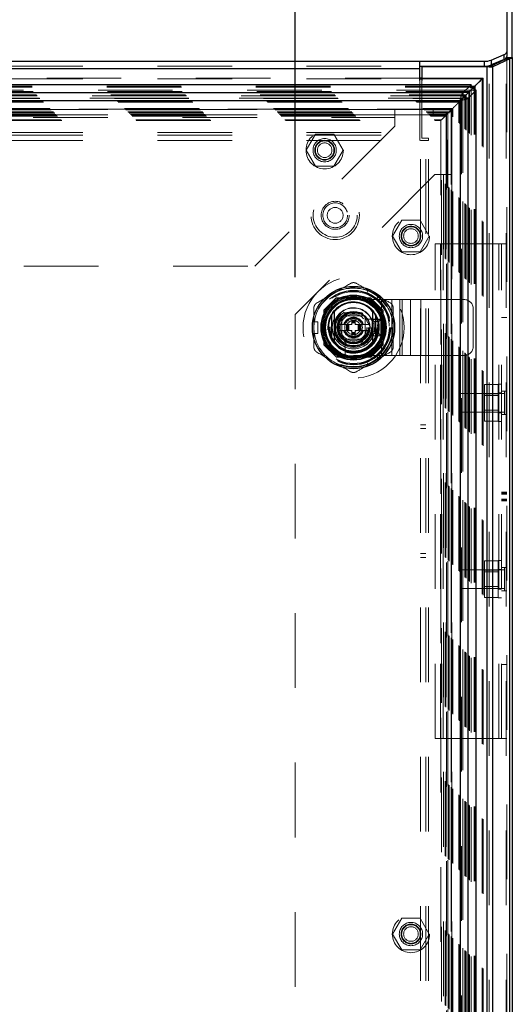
# Model space of a CAD drawing. Header units: inches. Extents: x 0.2 to 10.8, y 0.2 to 8.2.
# Tile 47 of 84: x 4.479 to 5.139, y 4.064 to 5.382. Entities that reach past the tile are written whole.
import ezdxf

# ---------------------------------------------------------------- set-up
doc = ezdxf.new("R2010")
doc.units = ezdxf.units.IN
doc.header["$MEASUREMENT"] = 0
doc.linetypes.add('HIDDEN', pattern=[0.075, 0.05, -0.025])
doc.layers.add('DIMENSIONS', color=140, linetype='Continuous')
doc.styles.add('SLDTEXTSTYLE0', font='TXT', dxfattribs={"width": 0.7})
doc.dimstyles.new('SLDDIMSTYLE0', dxfattribs={"dimtxt": 0.084961, "dimasz": 0.13, "dimexe": 0, "dimexo": 0.0625, "dimgap": 0.02124, "dimtad": 0, "dimtih": 1, "dimtoh": 1, "dimlfac": 10, "dimrnd": 1e-09, "dimzin": 12, "dimdsep": 46, "dimtxsty": 'SLDTEXTSTYLE0', "dimsah": 1, "dimcen": 0.09, "dimadec": 0, "dimazin": 3, "dimtfac": 1, "dimtofl": 0, "dimtmove": 0, "dimatfit": 3, "dimfxl": 0, "dimfrac": 2, "dimtolj": 1, "dimtzin": 12, "dimarcsym": 0})

# ---------------------------------------------------------------- blocks, each defined once
blk = doc.blocks.new('_D')
at = {"layer": 'DIMENSIONS'}
for p, q in [((3.4307, 5.0371), (3.4307, 6.0449)), ((4.8481, 5.0371), (4.8481, 6.0449)), ((3.4307, 5.9199), (3.8326, 5.9199)), ((3.9477, 5.9199), (3.9192, 5.9199)), ((3.9192, 5.9199), (3.9192, 5.7849)), ((4.2709, 5.9199), (4.2994, 5.9199)), ((4.2994, 5.9199), (4.2994, 5.7849)), ((4.8481, 5.9199), (4.386, 5.9199)), ((3.9192, 5.7849), (3.9477, 5.7849)), ((4.2994, 5.7849), (4.2709, 5.7849))]:
    blk.add_line(p, q, dxfattribs=at)
for points in [[(3.4307, 5.9199), (3.5607, 5.8999), (3.5607, 5.9399)], [(4.8481, 5.9199), (4.7181, 5.9399), (4.7181, 5.8999)]]:
    blk.add_solid(points, dxfattribs=at)
at = {"layer": 'DIMENSIONS', "char_height": 0.08333, "attachment_point": 1, "style": 'SLDTEXTSTYLE0'}
for s, insert in [('14.17', (3.9477, 6.0463)), ('360.0', (3.9477, 5.8923))]:
    blk.add_mtext(s, dxfattribs=dict(at, insert=insert))

msp = doc.modelspace()

# ---------------------------------------------------------------- linework, layer by layer
at = {"color": 7, "linetype": 'Continuous', "lineweight": 25}
for p, q in [((5.132237, 5.69167), (5.132237, 5.339061)), ((5.139437, 5.331166), (5.139437, 5.685144)), ((5.108292, 5.318981), (5.131183, 5.32975)), ((5.110898, 5.327855), (5.128576, 5.335326)), ((5.128576, 5.3288), (5.110898, 5.321329)), ((5.110898, 5.327855), (5.110898, 5.321329)), ((5.136274, 5.32975), (5.113383, 5.318981)), ((5.128576, 5.3288), (5.128576, 5.335326)), ((5.131183, 5.32975), (5.136274, 5.32975)), ((5.131963, 5.330507), (5.138615, 5.330507)), ((5.132237, 5.339061), (5.132237, 5.332536)), ((5.132237, 5.331166), (5.132237, 5.332536)), ((5.132237, 5.331166), (5.139437, 5.331166)), ((5.136274, 2.996171), (5.136274, 5.32975)), ((5.139437, 5.331166), (5.139437, 2.996171)), ((3.263637, 5.326308), (5.015237, 5.326308)), ((3.263637, 5.316519), (5.015237, 5.316519)), ((5.015237, 5.316519), (5.015237, 5.326308)), ((5.015237, 5.326308), (5.10206, 5.326308)), ((5.015237, 5.319782), (5.10206, 5.319782)), ((5.015237, 5.300749), (5.015237, 5.316519)), ((5.018137, 5.318671), (5.018137, 5.300749)), ((5.105746, 5.318671), (5.018137, 5.318671)), ((5.10206, 5.319782), (5.10206, 5.326308)), ((5.105746, 2.996171), (5.105746, 5.318671)), ((5.112059, 5.318671), (5.105746, 5.318671)), ((5.108292, 5.318981), (5.113383, 5.318981)), ((5.113383, 2.996171), (5.113383, 5.318981)), ((5.018137, 5.303909), (5.015237, 5.303909)), ((5.015237, 5.30279), (5.018137, 5.30279)), ((5.084028, 5.294927), (3.194798, 5.294927)), ((5.084028, 5.294927), (5.073126, 5.284026)), ((5.083317, 5.287126), (5.073126, 5.276935)), ((5.073137, 5.276924), (5.083329, 5.287116)), ((5.080228, 5.276924), (5.091129, 5.287826)), ((5.083067, 5.291826), (5.088079, 5.291826)), ((5.083195, 5.293186), (5.089438, 5.293186)), ((5.083369, 5.287117), (5.088079, 5.291826)), ((5.084028, 5.294927), (5.084028, 5.294429)), ((5.088079, 5.291826), (5.089438, 5.293186)), ((5.088079, 5.286867), (5.088079, 5.291826)), ((5.089438, 5.286995), (5.089438, 5.293186)), ((5.091129, 5.287826), (5.090657, 5.287826)), ((5.091129, 3.027496), (5.091129, 5.287826)), ((5.073126, 5.284026), (3.205699, 5.284026)), ((5.069781, 5.273529), (5.073157, 5.276905)), ((5.073126, 5.284026), (5.073126, 5.276935)), ((5.080228, 5.276924), (5.073137, 5.276924)), ((5.080228, 3.038397), (5.080228, 5.276924)), ((5.069592, 5.27339), (3.209234, 5.27339)), ((5.069592, 5.27339), (5.069592, 3.041932)), ((4.897032, 4.986173), (4.897032, 4.953322)), ((4.956087, 4.986173), (4.956087, 4.953322))]:
    msp.add_line(p, q, dxfattribs=at)
at = {"color": 7, "linetype": 'HIDDEN', "lineweight": 18}
for p, q in [((5.131183, 2.996171), (5.131183, 5.32975)), ((5.132237, 5.331166), (5.132237, 2.996171)), ((3.263637, 5.319782), (5.015237, 5.319782)), ((3.263637, 5.316519), (5.015237, 5.316519)), ((5.105746, 2.996171), (5.105746, 5.318671)), ((5.108292, 2.996171), (5.108292, 5.318981)), ((5.015237, 5.303909), (3.263637, 5.303909)), ((3.263637, 5.30279), (5.015237, 5.30279)), ((5.015237, 5.231013), (5.015237, 5.300749)), ((5.100156, 5.303909), (5.018137, 5.303909)), ((5.018137, 5.30279), (5.099042, 5.30279)), ((5.018137, 5.300749), (5.018137, 5.223171)), ((5.097045, 5.300794), (5.099042, 5.30279)), ((5.099042, 3.012531), (5.099042, 5.30279)), ((5.100151, 3.011436), (5.100151, 5.303886)), ((5.084028, 5.287837), (3.194798, 5.287837)), ((3.19563, 5.293186), (5.083195, 5.293186)), ((3.195759, 5.291826), (5.083067, 5.291826)), ((5.081996, 5.285744), (5.083369, 5.287117)), ((5.084028, 5.287837), (5.083317, 5.287126)), ((5.083329, 5.287116), (5.084039, 5.287826)), ((5.084028, 5.294429), (5.084028, 5.287837)), ((5.090657, 5.287826), (5.084039, 5.287826)), ((5.084039, 3.027496), (5.084039, 5.287826)), ((3.19683, 5.285744), (5.081996, 5.285744)), ((5.080816, 5.284557), (3.197992, 5.284557)), ((3.201329, 5.281244), (5.077496, 5.281244)), ((3.202306, 5.280268), (5.07652, 5.280268)), ((3.202486, 5.280088), (5.07634, 5.280088)), ((5.076062, 5.279815), (3.202778, 5.279815)), ((3.205606, 5.276964), (5.073225, 5.276964)), ((5.073126, 5.276935), (3.205699, 5.276935)), ((3.205886, 5.276688), (5.07294, 5.276688)), ((3.208669, 5.273905), (5.070157, 5.273905)), ((5.070157, 3.041417), (5.070157, 5.273905)), ((5.071506, 5.275251), (5.071506, 3.040074)), ((5.07294, 3.038634), (5.07294, 5.276688)), ((5.0731, 5.276851), (5.0731, 3.038471)), ((5.073137, 3.038397), (5.073137, 5.276924)), ((5.075851, 3.03571), (5.075851, 5.279596)), ((5.07634, 3.035234), (5.07634, 5.280088)), ((5.07652, 3.035054), (5.07652, 5.280268)), ((5.077496, 3.034077), (5.077496, 5.281244)), ((5.08091, 3.030659), (5.08091, 5.28466)), ((5.081996, 3.029577), (5.081996, 5.285744)), ((5.088079, 3.028455), (5.088079, 5.286867)), ((5.089438, 3.028327), (5.089438, 5.286995)), ((3.208901, 5.27364), (5.069923, 5.27364)), ((5.069592, 5.27339), (3.209234, 5.27339)), ((3.210232, 5.272342), (5.068594, 5.272342)), ((3.211109, 5.271465), (5.067717, 5.271465)), ((3.219369, 5.263204), (5.059456, 5.263204)), ((3.220369, 5.262204), (5.058456, 5.262204)), ((5.058439, 5.262212), (3.220394, 5.262212)), ((5.05823, 5.262014), (3.22057, 5.262014)), ((3.220869, 5.261704), (5.057956, 5.261704)), ((3.220869, 5.261704), (5.057956, 5.261704)), ((3.221369, 5.261204), (5.057456, 5.261204)), ((3.221372, 5.261189), (5.057466, 5.261189)), ((3.297196, 5.261827), (4.981696, 5.261827)), ((4.981696, 5.261827), (4.981696, 5.251027)), ((4.981696, 5.261827), (5.033496, 5.261827)), ((5.033496, 5.254627), (5.033496, 5.261827)), ((5.054417, 5.258165), (5.058456, 5.262204)), ((5.057399, 5.261159), (5.057399, 3.054127)), ((5.057456, 3.054117), (5.057456, 5.261204)), ((5.057956, 3.053617), (5.057956, 5.261704)), ((5.057956, 5.261704), (5.057956, 3.053617)), ((5.058201, 3.0534), (5.058201, 5.261913)), ((5.058456, 5.262204), (5.059456, 5.263204)), ((5.058456, 3.053117), (5.058456, 5.262204)), ((5.058474, 5.034661), (5.058479, 5.262192)), ((5.059456, 3.052117), (5.059456, 5.263204)), ((5.067717, 5.271465), (5.068594, 5.272342)), ((5.067717, 3.043857), (5.067717, 5.271465)), ((5.068594, 5.272342), (5.069781, 5.273529)), ((5.068594, 3.04298), (5.068594, 5.272342)), ((5.069592, 5.27339), (5.069592, 3.041932)), ((3.224119, 5.258454), (5.054706, 5.258454)), ((3.224119, 5.258454), (5.054706, 5.258454)), ((3.224408, 5.258165), (5.054417, 5.258165)), ((3.225523, 5.25705), (5.053302, 5.25705)), ((3.225869, 5.256704), (5.052956, 5.256704)), ((3.227489, 5.25506), (5.051362, 5.25506)), ((3.227538, 5.255008), (5.051272, 5.255008)), ((3.228665, 5.253909), (5.050161, 5.253909)), ((3.229593, 5.252981), (5.049233, 5.252981)), ((3.234501, 5.248072), (5.044324, 5.248072)), ((3.297196, 5.254627), (4.981696, 5.254627)), ((3.297196, 5.251027), (4.981696, 5.251027)), ((3.297196, 5.251027), (4.981696, 5.251027)), ((4.981696, 5.254627), (5.033496, 5.254627)), ((4.981696, 5.251027), (4.981696, 5.239327)), ((5.044324, 5.248072), (5.049233, 5.252981)), ((5.044324, 3.067249), (5.044324, 5.248072)), ((5.049233, 5.252981), (5.050161, 5.253909)), ((5.049233, 3.062341), (5.049233, 5.252981)), ((5.050161, 5.253909), (5.051069, 5.254817)), ((5.050161, 3.061413), (5.050161, 5.253909)), ((5.058129, 5.258611), (5.050929, 5.258611)), ((5.050929, 5.258611), (5.050929, 5.174611)), ((5.051009, 5.254781), (5.051009, 3.060542)), ((5.051212, 5.25496), (5.051317, 5.255065)), ((5.051822, 5.25557), (5.051975, 5.255723)), ((5.052956, 5.256704), (5.053302, 5.25705)), ((5.052956, 5.256704), (5.052956, 3.058617)), ((5.053302, 3.058271), (5.053302, 5.25705)), ((5.054417, 3.057156), (5.054417, 5.258165)), ((5.054706, 3.056867), (5.054706, 5.258454)), ((5.054706, 3.056867), (5.054706, 5.258454)), ((5.058129, 5.258611), (5.058129, 5.174611)), ((3.235343, 5.247192), (5.043462, 5.247192)), ((4.981696, 5.239327), (4.794196, 5.051827)), ((5.04345, 5.247197), (5.04345, 3.068126)), ((3.263637, 5.231013), (5.015237, 5.231013)), ((3.263637, 5.231013), (5.015237, 5.231013)), ((3.263637, 5.227413), (5.015237, 5.227413)), ((4.875532, 5.228527), (4.863234, 5.207227)), ((4.900127, 5.228527), (4.875532, 5.228527)), ((4.912425, 5.207227), (4.900127, 5.228527)), ((5.015237, 5.220213), (5.015237, 5.231013)), ((5.018137, 5.223171), (5.027137, 5.223171)), ((5.027137, 5.220171), (5.027137, 5.223171)), ((3.263637, 5.220213), (5.015237, 5.220213)), ((5.016337, 3.095071), (5.016337, 5.220171)), ((5.027137, 5.220171), (5.016337, 5.220171)), ((5.023537, 3.095071), (5.023537, 5.220171)), ((5.027137, 3.095071), (5.027137, 5.220171)), ((5.027137, 3.095071), (5.027137, 5.220171)), ((4.863234, 5.207227), (4.875532, 5.185927)), ((4.900127, 5.185927), (4.912425, 5.207227)), ((4.875532, 5.185927), (4.900127, 5.185927)), ((5.035629, 5.174611), (4.848129, 4.987111)), ((5.047329, 5.174611), (5.035629, 5.174611)), ((5.047329, 5.174611), (5.047329, 3.140711)), ((5.058129, 5.174611), (5.047329, 5.174611)), ((5.047329, 5.174611), (5.047329, 3.140711)), ((5.050929, 5.174611), (5.050929, 3.140711)), ((5.058129, 5.174611), (5.058129, 3.140711)), ((4.991232, 5.113577), (4.978934, 5.092277)), ((5.015827, 5.113577), (4.991232, 5.113577)), ((5.028125, 5.092277), (5.015827, 5.113577)), ((4.978934, 5.092277), (4.991232, 5.070977)), ((5.015827, 5.070977), (5.028125, 5.092277)), ((5.036037, 5.081871), (5.043237, 5.081871)), ((5.036037, 4.419671), (5.036037, 5.081871)), ((5.043237, 4.419671), (5.043237, 5.081871)), ((5.046837, 5.081871), (5.043237, 5.081871)), ((5.046837, 4.419671), (5.046837, 5.081871)), ((5.046837, 4.419671), (5.046837, 5.081871)), ((5.121437, 5.081871), (5.046837, 5.081871)), ((5.121437, 4.419671), (5.121437, 5.081871)), ((5.132237, 5.081871), (5.121437, 5.081871)), ((5.121437, 4.419671), (5.121437, 5.081871)), ((5.125037, 4.419671), (5.125037, 5.081871)), ((4.991232, 5.070977), (5.015827, 5.070977)), ((3.484696, 5.051827), (4.794196, 5.051827)), ((4.943757, 5.015282), (4.946315, 5.019713)), ((4.943757, 5.015282), (4.957395, 5.007408)), ((4.959953, 5.011839), (4.946315, 5.019713)), ((4.957395, 5.007408), (4.959953, 5.011839)), ((4.90328, 5.009477), (4.886829, 4.993027)), ((4.90346, 5.009297), (4.887009, 4.992847)), ((4.949479, 5.009477), (4.90328, 5.009477)), ((4.949659, 5.009297), (4.90346, 5.009297)), ((4.944601, 5.009118), (4.908518, 5.009118)), ((4.926557, 5.007249), (4.964057, 5.007249)), ((4.965929, 4.993027), (4.949479, 5.009477)), ((4.964057, 4.932249), (4.964057, 5.007249)), ((4.964057, 5.007249), (4.991869, 5.007249)), ((4.964057, 4.932249), (4.964057, 5.007249)), ((4.977963, 4.932249), (4.977963, 5.007249)), ((4.988831, 4.932249), (4.988831, 5.007249)), ((4.991869, 4.932249), (4.991869, 5.007249)), ((4.991869, 5.007249), (5.002736, 5.007249)), ((5.002736, 4.932249), (5.002736, 5.007249)), ((5.002736, 5.007249), (5.016642, 5.007249)), ((5.016642, 4.932249), (5.016642, 5.007249)), ((5.016642, 5.007249), (5.074557, 5.007249)), ((5.016642, 4.932249), (5.016642, 5.007249)), ((4.848129, 4.987111), (4.848129, 3.328211)), ((4.886829, 4.993027), (4.886829, 4.946828)), ((4.887009, 4.992847), (4.887009, 4.946648)), ((4.887189, 4.987789), (4.887189, 4.951706)), ((4.903829, 4.969747), (4.915194, 4.989433)), ((4.910807, 4.985499), (4.910807, 4.953999)), ((4.942307, 4.985499), (4.910807, 4.985499)), ((4.938039, 4.985496), (4.915079, 4.985496)), ((4.915194, 4.989433), (4.937925, 4.989433)), ((4.937925, 4.989433), (4.94929, 4.969747)), ((4.942307, 4.953999), (4.942307, 4.985499)), ((4.966109, 4.992847), (4.965929, 4.993027)), ((4.965929, 4.946828), (4.965929, 4.993027)), ((4.965929, 4.951706), (4.965929, 4.987789)), ((4.966109, 4.946648), (4.966109, 4.992847)), ((5.087057, 4.944749), (5.087057, 4.994749)), ((4.87341, 4.977621), (4.878527, 4.977621)), ((4.87341, 4.961873), (4.87341, 4.977621)), ((4.878527, 4.961873), (4.878527, 4.977621)), ((4.916914, 4.973684), (4.906102, 4.973684)), ((4.910811, 4.981227), (4.910811, 4.958268)), ((4.916914, 4.973684), (4.916914, 4.96581)), ((4.917701, 4.973684), (4.916914, 4.973684)), ((4.917701, 4.973684), (4.917701, 4.96581)), ((4.918047, 4.973684), (4.917701, 4.973684)), ((4.919324, 4.973684), (4.918047, 4.973684)), ((4.918047, 4.973684), (4.918047, 4.96581)), ((4.920159, 4.973684), (4.919324, 4.973684)), ((4.919324, 4.973684), (4.919324, 4.96581)), ((4.920159, 4.973684), (4.920159, 4.96581)), ((4.924197, 4.973684), (4.920159, 4.973684)), ((4.924197, 4.981558), (4.924197, 4.979393)), ((4.924197, 4.981558), (4.928922, 4.981558)), ((4.924197, 4.979393), (4.928922, 4.979393)), ((4.924197, 4.979393), (4.924197, 4.978606)), ((4.924197, 4.978606), (4.928922, 4.978606)), ((4.924197, 4.978606), (4.924197, 4.97826)), ((4.924197, 4.97826), (4.924197, 4.976983)), ((4.924197, 4.97826), (4.928922, 4.97826)), ((4.924197, 4.976983), (4.924197, 4.976148)), ((4.924197, 4.976983), (4.928922, 4.976983)), ((4.924197, 4.976148), (4.928922, 4.976148)), ((4.924197, 4.976148), (4.924197, 4.973684)), ((4.928922, 4.981558), (4.928922, 4.979393)), ((4.928922, 4.979393), (4.928922, 4.978606)), ((4.928922, 4.978606), (4.928922, 4.97826)), ((4.928922, 4.97826), (4.928922, 4.976983)), ((4.928922, 4.976983), (4.928922, 4.976148)), ((4.928922, 4.976148), (4.928922, 4.973684)), ((4.93296, 4.973684), (4.928922, 4.973684)), ((4.93296, 4.973684), (4.93296, 4.96581)), ((4.933795, 4.973684), (4.93296, 4.973684)), ((4.935072, 4.973684), (4.933795, 4.973684)), ((4.933795, 4.973684), (4.933795, 4.96581)), ((4.935072, 4.973684), (4.935072, 4.96581)), ((4.935418, 4.973684), (4.935072, 4.973684)), ((4.935418, 4.973684), (4.935418, 4.96581)), ((4.936205, 4.973684), (4.935418, 4.973684)), ((4.936205, 4.973684), (4.936205, 4.96581)), ((4.947017, 4.973684), (4.936205, 4.973684)), ((4.942307, 4.958268), (4.942307, 4.981227)), ((4.959197, 4.980771), (4.942868, 4.980771)), ((4.947017, 4.973684), (4.946909, 4.973871)), ((4.951307, 4.958749), (4.951307, 4.980749)), ((4.954307, 4.977749), (4.951307, 4.980749)), ((4.951307, 4.980749), (4.963307, 4.980749)), ((4.954307, 4.961749), (4.954307, 4.977749)), ((4.954307, 4.977749), (4.960307, 4.977749)), ((4.960307, 4.977749), (4.963307, 4.980749)), ((4.960307, 4.977749), (4.960307, 4.961749)), ((4.963307, 4.980749), (4.963307, 4.958749)), ((5.132237, 4.983183), (5.125037, 4.983183)), ((4.87341, 4.961873), (4.878527, 4.961873)), ((4.915194, 4.950062), (4.903829, 4.969747)), ((4.916914, 4.96581), (4.906102, 4.96581)), ((4.917701, 4.96581), (4.916914, 4.96581)), ((4.918047, 4.96581), (4.917701, 4.96581)), ((4.919324, 4.96581), (4.918047, 4.96581)), ((4.920159, 4.96581), (4.919324, 4.96581)), ((4.924197, 4.96581), (4.920159, 4.96581)), ((4.924197, 4.96581), (4.924197, 4.963347)), ((4.924197, 4.963347), (4.928922, 4.963347)), ((4.924197, 4.963347), (4.924197, 4.962512)), ((4.924197, 4.962512), (4.928922, 4.962512)), ((4.924197, 4.962512), (4.924197, 4.961235)), ((4.924197, 4.961235), (4.928922, 4.961235)), ((4.924197, 4.961235), (4.924197, 4.960889)), ((4.924197, 4.960889), (4.928922, 4.960889)), ((4.924197, 4.960889), (4.924197, 4.960102)), ((4.924197, 4.960102), (4.928922, 4.960102)), ((4.924197, 4.960102), (4.924197, 4.957936)), ((4.924197, 4.957936), (4.928922, 4.957936)), ((4.93296, 4.96581), (4.928922, 4.96581)), ((4.928922, 4.96581), (4.928922, 4.963347)), ((4.928922, 4.963347), (4.928922, 4.962512)), ((4.928922, 4.962512), (4.928922, 4.961235)), ((4.928922, 4.961235), (4.928922, 4.960889)), ((4.928922, 4.960889), (4.928922, 4.960102)), ((4.928922, 4.960102), (4.928922, 4.957936)), ((4.933795, 4.96581), (4.93296, 4.96581)), ((4.935072, 4.96581), (4.933795, 4.96581)), ((4.935418, 4.96581), (4.935072, 4.96581)), ((4.936205, 4.96581), (4.935418, 4.96581)), ((4.947017, 4.96581), (4.936205, 4.96581)), ((4.94929, 4.969747), (4.937925, 4.950062)), ((4.946909, 4.965624), (4.947017, 4.96581)), ((4.954307, 4.961749), (4.951307, 4.958749)), ((4.963307, 4.958749), (4.951307, 4.958749)), ((4.960307, 4.961749), (4.954307, 4.961749)), ((4.960307, 4.961749), (4.963307, 4.958749)), ((4.886829, 4.946828), (4.90328, 4.930377)), ((4.910807, 4.953999), (4.942307, 4.953999)), ((4.915079, 4.953999), (4.938039, 4.953999)), ((4.937925, 4.950062), (4.915194, 4.950062)), ((4.915536, 4.953439), (4.915536, 4.93711)), ((4.949479, 4.930377), (4.965929, 4.946828)), ((4.949659, 4.930197), (4.966109, 4.946648)), ((4.926557, 4.932249), (4.964057, 4.932249)), ((4.957395, 4.932087), (4.943757, 4.924213)), ((4.959953, 4.927656), (4.957395, 4.932087)), ((4.964057, 4.932249), (4.991869, 4.932249)), ((4.991869, 4.932249), (5.002736, 4.932249)), ((5.002736, 4.932249), (5.016642, 4.932249)), ((5.016642, 4.932249), (5.074557, 4.932249)), ((4.90328, 4.930377), (4.90346, 4.930197)), ((4.90328, 4.930377), (4.949479, 4.930377)), ((4.90346, 4.930197), (4.949659, 4.930197)), ((4.908518, 4.930377), (4.944601, 4.930377)), ((4.946315, 4.919782), (4.943757, 4.924213)), ((4.959953, 4.927656), (4.946315, 4.919782)), ((5.120537, 4.893466), (5.102037, 4.893466)), ((5.102037, 4.893466), (5.102037, 4.881168)), ((5.120537, 4.843871), (5.120537, 4.893871)), ((5.125037, 4.893871), (5.120537, 4.893871)), ((5.069737, 4.881371), (5.069737, 4.856371)), ((5.129112, 4.881371), (5.069737, 4.881371)), ((5.120537, 4.881168), (5.102037, 4.881168)), ((5.102037, 4.881168), (5.102037, 4.856573)), ((5.120537, 4.878666), (5.102037, 4.878666)), ((5.125037, 4.882121), (5.120537, 4.882121)), ((5.132237, 4.884496), (5.125037, 4.884496)), ((5.129112, 4.884496), (5.129112, 4.853246)), ((5.069737, 4.856371), (5.129112, 4.856371)), ((5.102037, 4.859076), (5.120537, 4.859076)), ((5.120537, 4.856573), (5.102037, 4.856573)), ((5.102037, 4.856573), (5.102037, 4.844276)), ((5.120537, 4.855621), (5.125037, 4.855621)), ((5.132237, 4.853246), (5.125037, 4.853246)), ((5.023537, 4.839521), (5.016337, 4.839521)), ((5.120537, 4.844276), (5.102037, 4.844276)), ((5.120537, 4.843871), (5.125037, 4.843871)), ((5.016337, 4.834521), (5.023537, 4.834521)), ((5.132237, 4.749111), (5.125037, 4.749111)), ((5.132237, 4.748631), (5.125037, 4.748631)), ((5.132237, 4.748343), (5.125037, 4.748343)), ((5.132237, 4.747358), (5.125037, 4.747358)), ((5.132237, 4.746844), (5.125037, 4.746844)), ((5.132237, 4.739542), (5.125037, 4.739542)), ((5.132237, 4.738312), (5.125037, 4.738312)), ((5.125037, 4.738051), (5.132237, 4.738051)), ((5.132237, 4.737851), (5.125037, 4.737851)), ((5.016337, 4.667021), (5.023537, 4.667021)), ((5.016337, 4.662021), (5.023537, 4.662021)), ((5.120537, 4.657266), (5.102037, 4.657266)), ((5.102037, 4.657266), (5.102037, 4.644968)), ((5.120537, 4.607671), (5.120537, 4.657671)), ((5.125037, 4.657671), (5.120537, 4.657671)), ((5.069737, 4.645171), (5.069737, 4.620171)), ((5.129112, 4.645171), (5.069737, 4.645171)), ((5.120537, 4.644968), (5.102037, 4.644968)), ((5.102037, 4.644968), (5.102037, 4.620373)), ((5.120537, 4.642466), (5.102037, 4.642466)), ((5.125037, 4.645921), (5.120537, 4.645921)), ((5.132237, 4.648296), (5.125037, 4.648296)), ((5.129112, 4.648296), (5.129112, 4.617046)), ((5.069737, 4.620171), (5.129112, 4.620171)), ((5.102037, 4.622876), (5.120537, 4.622876)), ((5.120537, 4.620373), (5.102037, 4.620373)), ((5.102037, 4.620373), (5.102037, 4.608076)), ((5.120537, 4.619421), (5.125037, 4.619421)), ((5.132237, 4.617046), (5.125037, 4.617046)), ((5.120537, 4.608076), (5.102037, 4.608076)), ((5.120537, 4.607671), (5.125037, 4.607671)), ((5.132237, 4.518358), (5.125037, 4.518358)), ((5.036037, 4.419671), (5.043237, 4.419671)), ((5.046837, 4.419671), (5.043237, 4.419671)), ((5.121437, 4.419671), (5.046837, 4.419671)), ((5.132237, 4.419671), (5.121437, 4.419671)), ((4.991232, 4.178961), (4.978934, 4.157661)), ((5.015827, 4.178961), (4.991232, 4.178961)), ((5.028125, 4.157661), (5.015827, 4.178961)), ((4.978934, 4.157661), (4.991232, 4.136361)), ((5.015827, 4.136361), (5.028125, 4.157661)), ((4.991232, 4.136361), (5.015827, 4.136361))]:
    msp.add_line(p, q, dxfattribs=at)
at = {"color": 7, "linetype": 'HIDDEN', "lineweight": 18, "flags": 128}
for points in [[(5.078614, 5.282362), (5.078616, 5.282365), (5.078713, 5.282479), (5.078737, 5.282496), (5.078743, 5.282498), (5.078745, 5.282498), (5.078745, 5.282498), (5.078745, 5.282498), (5.078745, 5.282498), (5.078745, 5.282498), (5.078745, 5.282498), (5.078745, 5.282498), (5.078745, 5.282498), (5.078745, 5.282498), (5.078724, 5.282471)], [(4.953134, 5.015776), (4.946899, 5.018851), (4.946022, 5.019205)], [(4.95966, 5.011331), (4.958915, 5.011914), (4.953134, 5.015776)], [(4.873996, 4.977621), (4.873864, 4.976685), (4.87341, 4.969747)], [(4.87341, 4.969747), (4.873864, 4.96281), (4.873996, 4.961873)], [(4.946022, 4.920289), (4.946899, 4.920644), (4.953134, 4.923719)], [(4.953134, 4.923719), (4.958915, 4.927581), (4.95966, 4.928163)]]:
    msp.add_lwpolyline(points, dxfattribs=at)
at = {"color": 7, "linetype": 'HIDDEN', "lineweight": 18}
for centre, radius in [((4.887829, 5.207227), 0.025), ((4.887896, 5.207227), 0.025), ((4.887829, 5.207227), 0.015625), ((4.887829, 5.207227), 0.01325), ((4.887829, 5.207227), 0.0125), ((4.887829, 5.207227), 0.009795), ((4.901937, 5.120071), 0.0325), ((4.901937, 5.120071), 0.0295), ((4.901937, 5.120071), 0.0295), ((4.901937, 5.120071), 0.01875), ((4.901937, 5.120071), 0.0166), ((4.901937, 5.120071), 0.0106), ((5.003529, 5.092277), 0.025), ((5.003529, 5.092277), 0.015625), ((5.003529, 5.092277), 0.01325), ((5.003529, 5.092277), 0.0125), ((5.003529, 5.092277), 0.009795), ((4.926559, 4.969747), 0.0677), ((4.926429, 4.969961), 0.0525), ((4.926559, 4.969747), 0.049839), ((4.926559, 4.969747), 0.049803), ((4.926559, 4.969747), 0.049072), ((4.926559, 4.969747), 0.048031), ((4.926559, 4.969747), 0.043504), ((4.926559, 4.969747), 0.043307), ((4.926559, 4.969747), 0.040551), ((4.926559, 4.969747), 0.04011), ((4.926559, 4.969747), 0.038386), ((4.926559, 4.969747), 0.03248), ((4.926559, 4.969747), 0.031693), ((4.926559, 4.969747), 0.031693), ((4.926559, 4.969747), 0.031496), ((4.926559, 4.969747), 0.028543), ((4.926559, 4.969747), 0.025197), ((4.926559, 4.969747), 0.024016), ((4.926559, 4.969747), 0.020669), ((4.926559, 4.969747), 0.019685), ((4.926559, 4.969747), 0.019488), ((4.926559, 4.969747), 0.017913), ((4.926559, 4.969747), 0.011811), ((4.926559, 4.969747), 0.009679), ((4.926559, 4.969747), 0.009396), ((5.003529, 4.157661), 0.025), ((5.003529, 4.157661), 0.015625), ((5.003529, 4.157661), 0.01325), ((5.003529, 4.157661), 0.0125), ((5.003529, 4.157661), 0.009795)]:
    msp.add_circle(centre, radius, dxfattribs=at)
at = {"color": 7, "linetype": 'Continuous', "lineweight": 25}
for radius in [0.055118, 0.043538, 0.042981, 0.041339, 0.03937, 0.038526, 0.021654]:
    msp.add_circle((4.926559, 4.969747), radius, dxfattribs=at)
for centre, radius, start, end in [((5.102503, 5.349793), 0.023489, 268.917742, 290.940777), ((5.12743, 5.340111), 0.004921, 283.469469, 347.68139), ((5.12743, 5.333586), 0.004921, 283.469469, 347.68139), ((5.102503, 5.343267), 0.023489, 268.917742, 290.940777), ((4.926559, 4.969747), 0.033465, 40.119167, 139.880833), ((4.926559, 4.969747), 0.033789, 150.913704, 209.086296), ((4.926559, 4.969747), 0.033789, 330.913704, 29.086296), ((4.926559, 4.969747), 0.033465, 220.119167, 319.880833)]:
    msp.add_arc(centre, radius, start, end, dxfattribs=at)
at = {"color": 7, "linetype": 'HIDDEN', "lineweight": 18}
for centre, radius, start, end in [((4.926559, 4.969747), 0.05315, 120, 171.480376), ((4.926559, 4.969747), 0.05315, 68.519624, 120), ((4.926559, 4.969747), 0.05315, 0, 51.480376), ((4.926557, 4.969749), 0.0375, 90, 270), ((4.926559, 4.969747), 0.034449, 18.662925, 251.337075), ((5.074557, 4.994749), 0.0125, 0, 90), ((4.926559, 4.969747), 0.026181, 7.352847, 175.552299), ((4.926559, 4.969747), 0.026575, 10.98225, 167.559153), ((4.926559, 4.969747), 0.020763, 108.545907, 131.454093), ((4.926559, 4.969747), 0.020763, 48.545907, 71.454093), ((4.926559, 4.969747), 0.020763, 168.545907, 169.069752), ((4.926559, 4.969747), 0.01378, 16.60155, 163.39845), ((4.926559, 4.969747), 0.012992, 17.639701, 162.360299), ((4.926559, 4.969747), 0.034449, 251.337075, 18.662925), ((4.926559, 4.969747), 0.005496, 115.454832, 134.247501), ((4.926559, 4.969747), 0.005496, 45.752499, 64.545168), ((4.926559, 4.969747), 0.020763, 10.930248, 11.454093), ((4.926559, 4.969747), 0.05315, 188.519624, 240), ((4.926559, 4.969747), 0.026575, 191.900537, 270), ((4.926559, 4.969747), 0.026181, 189.036928, 270), ((4.926559, 4.969747), 0.020763, 190.930248, 191.454093), ((4.926559, 4.969747), 0.01378, 196.60155, 343.39845), ((4.926559, 4.969747), 0.012992, 197.639701, 342.360299), ((4.926559, 4.969747), 0.005496, 225.752499, 244.545168), ((4.926559, 4.969747), 0.026181, 270, 354.241248), ((4.926559, 4.969747), 0.026575, 270, 349.259312), ((4.926559, 4.969747), 0.005496, 295.454832, 314.247501), ((4.926559, 4.969747), 0.020763, 348.545907, 349.069752), ((4.926559, 4.969747), 0.05315, 308.519624, 0), ((4.926559, 4.969747), 0.020763, 228.545907, 251.454093), ((4.926559, 4.969747), 0.020763, 288.545907, 311.454093), ((5.074557, 4.944749), 0.0125, 270, 0), ((4.926559, 4.969747), 0.05315, 240, 291.480376)]:
    msp.add_arc(centre, radius, start, end, dxfattribs=at)
at = {"color": 7, "linetype": 'Continuous', "lineweight": 25}
for points in [[(5.131963, 5.330507), (5.131783, 5.330254), (5.131517, 5.330002), (5.131183, 5.32975)], [(5.131963, 5.330507), (5.132144, 5.330726), (5.132237, 5.330946), (5.132237, 5.331166)], [(5.138615, 5.330507), (5.138073, 5.330254), (5.137275, 5.330002), (5.136274, 5.32975)], [(5.138615, 5.330507), (5.139157, 5.330727), (5.139437, 5.330946), (5.139437, 5.331166)], [(5.108292, 5.318981), (5.108155, 5.318878), (5.108007, 5.318774), (5.10785, 5.318671)], [(5.113383, 5.318981), (5.112973, 5.318878), (5.112529, 5.318774), (5.112059, 5.318671)]]:
    msp.add_open_spline(points, degree=3, dxfattribs=at)
for points, knots in [([(5.089438, 5.293186), (5.090048, 5.293791), (5.091275, 5.295009), (5.094156, 5.297909), (5.096409, 5.300159), (5.097045, 5.300794)], [0, 0, 0, 0, 0.41464363, 0.83494834, 1, 1, 1, 1]), ([(5.069592, 5.27339), (5.069887, 5.274647), (5.070181, 5.275903), (5.07077, 5.278265), (5.071065, 5.27937), (5.071654, 5.281295), (5.071948, 5.282115), (5.072537, 5.283371), (5.072832, 5.283808), (5.073126, 5.284026)], [0, 0, 0, 0, 0.25, 0.25, 0.5, 0.5, 0.75, 0.75, 1, 1, 1, 1]), ([(5.073126, 5.276935), (5.073042, 5.276911), (5.072874, 5.276863), (5.072621, 5.276746), (5.072369, 5.276599), (5.072116, 5.276419), (5.071864, 5.276209), (5.071612, 5.275971), (5.071296, 5.275642), (5.070917, 5.275199), (5.070476, 5.274628), (5.070034, 5.274018), (5.069739, 5.273599), (5.069592, 5.27339)], [0, 0, 0, 0, 0.071449, 0.14289799, 0.21434699, 0.28579598, 0.35724498, 0.42869398, 0.50014297, 0.62510723, 0.75007149, 0.87503574, 1, 1, 1, 1]), ([(5.080228, 5.276924), (5.08001, 5.27663), (5.079573, 5.276335), (5.078317, 5.275746), (5.077497, 5.275452), (5.075572, 5.274863), (5.074467, 5.274568), (5.072105, 5.273979), (5.070849, 5.273685), (5.069592, 5.27339)], [0, 0, 0, 0, 0.25, 0.25, 0.5, 0.5, 0.75, 0.75, 1, 1, 1, 1]), ([(5.069592, 5.27339), (5.069712, 5.273474), (5.069951, 5.273642), (5.070307, 5.273895), (5.070655, 5.274147), (5.070993, 5.2744), (5.071317, 5.274652), (5.071623, 5.274905), (5.071981, 5.27522), (5.072364, 5.275599), (5.072724, 5.276041), (5.072997, 5.276482), (5.073091, 5.276777), (5.073137, 5.276924)], [0, 0, 0, 0, 0.071449, 0.14289799, 0.21434699, 0.28579598, 0.35724498, 0.42869398, 0.50014297, 0.62510723, 0.75007149, 0.87503574, 1, 1, 1, 1]), ([(4.900785, 4.991091), (4.900614, 4.990885), (4.900339, 4.990605), (4.899702, 4.989923), (4.899342, 4.989521), (4.89864, 4.988655), (4.898291, 4.988185), (4.897632, 4.987203), (4.897322, 4.986695), (4.897032, 4.986173)], [0, 0, 0, 0, 0.25, 0.25, 0.5, 0.5, 0.75, 0.75, 1, 1, 1, 1]), ([(4.900969, 4.948184), (4.900969, 4.948184), (4.900969, 4.948247), (4.900969, 4.948491), (4.900969, 4.948676), (4.900969, 4.949145), (4.900969, 4.949429), (4.900969, 4.950082), (4.900969, 4.950454), (4.900969, 4.951645), (4.900969, 4.952559), (4.900969, 4.954513), (4.900969, 4.955538), (4.900969, 4.957654), (4.900969, 4.958751), (4.900969, 4.960944), (4.900969, 4.962044), (4.900969, 4.965353), (4.900969, 4.967569), (4.900969, 4.972014), (4.900969, 4.974252), (4.900969, 4.978687), (4.900969, 4.980903), (4.900969, 4.984046), (4.900969, 4.985073), (4.900969, 4.987009), (4.900969, 4.987907), (4.900969, 4.989485), (4.900969, 4.990132), (4.900969, 4.990828), (4.900969, 4.991008), (4.900969, 4.991249), (4.900969, 4.991311), (4.900969, 4.991311)], [0, 0, 0, 0, 0.03125, 0.03125, 0.0625, 0.0625, 0.09375, 0.09375, 0.125, 0.125, 0.1875, 0.1875, 0.25, 0.25, 0.3125, 0.3125, 0.375, 0.375, 0.5, 0.5, 0.625, 0.625, 0.75, 0.75, 0.8125, 0.8125, 0.875, 0.875, 0.9375, 0.9375, 0.96875, 0.96875, 1, 1, 1, 1]), ([(4.95215, 4.991311), (4.95215, 4.991311), (4.95215, 4.991248), (4.95215, 4.991003), (4.95215, 4.990819), (4.95215, 4.99035), (4.95215, 4.990066), (4.95215, 4.989413), (4.95215, 4.989041), (4.95215, 4.98785), (4.95215, 4.986936), (4.95215, 4.984981), (4.95215, 4.983957), (4.95215, 4.981841), (4.95215, 4.980744), (4.95215, 4.978551), (4.95215, 4.977451), (4.95215, 4.974142), (4.95215, 4.971926), (4.95215, 4.967481), (4.95215, 4.965243), (4.95215, 4.960808), (4.95215, 4.958592), (4.95215, 4.955449), (4.95215, 4.954422), (4.95215, 4.952486), (4.95215, 4.951588), (4.95215, 4.95001), (4.95215, 4.949363), (4.95215, 4.948666), (4.95215, 4.948486), (4.95215, 4.948246), (4.95215, 4.948184), (4.95215, 4.948184)], [0, 0, 0, 0, 0.03125, 0.03125, 0.0625, 0.0625, 0.09375, 0.09375, 0.125, 0.125, 0.1875, 0.1875, 0.25, 0.25, 0.3125, 0.3125, 0.375, 0.375, 0.5, 0.5, 0.625, 0.625, 0.75, 0.75, 0.8125, 0.8125, 0.875, 0.875, 0.9375, 0.9375, 0.96875, 0.96875, 1, 1, 1, 1]), ([(4.956087, 4.986173), (4.955797, 4.986695), (4.955488, 4.987201), (4.954835, 4.988174), (4.954484, 4.988648), (4.953779, 4.989519), (4.953419, 4.989921), (4.952783, 4.990602), (4.952505, 4.990885), (4.952334, 4.991091)], [0, 0, 0, 0, 0.25, 0.25, 0.5, 0.5, 0.75, 0.75, 1, 1, 1, 1]), ([(4.900785, 4.948404), (4.900614, 4.94861), (4.900339, 4.94889), (4.899702, 4.949572), (4.899342, 4.949974), (4.89864, 4.95084), (4.898291, 4.95131), (4.897632, 4.952292), (4.897322, 4.952799), (4.897032, 4.953322)], [0, 0, 0, 0, 0.25, 0.25, 0.5, 0.5, 0.75, 0.75, 1, 1, 1, 1]), ([(4.956087, 4.953322), (4.955797, 4.9528), (4.955488, 4.952294), (4.954835, 4.951321), (4.954484, 4.950847), (4.953779, 4.949976), (4.953419, 4.949574), (4.952783, 4.948893), (4.952505, 4.94861), (4.952334, 4.948404)], [0, 0, 0, 0, 0.25, 0.25, 0.5, 0.5, 0.75, 0.75, 1, 1, 1, 1])]:
    msp.add_open_spline(points, degree=3, knots=knots, dxfattribs=at)
at = {"color": 7, "linetype": 'HIDDEN', "lineweight": 18}
for points, knots in [([(5.099042, 5.30279), (5.09931, 5.303062), (5.099747, 5.303507), (5.100152, 5.303899), (5.100167, 5.303913), (5.100132, 5.303887), (5.10009, 5.303849), (5.100029, 5.303787), (5.099923, 5.303671), (5.099622, 5.303361), (5.098309, 5.302056), (5.096453, 5.300196), (5.094889, 5.298636), (5.094233, 5.297981)], [0, 0, 0, 0, 0.17608256, 0.28754318, 0.30909186, 0.31932475, 0.32913723, 0.33878092, 0.34881812, 0.37154605, 0.43841184, 0.76447843, 1, 1, 1, 1]), ([(5.089928, 5.293674), (5.089821, 5.293568), (5.089215, 5.292965), (5.088076, 5.291841), (5.086578, 5.29033), (5.08561, 5.289359), (5.085108, 5.288856)], [0, 0, 0, 0, 0.07227954, 0.40907224, 0.69392849, 1, 1, 1, 1]), ([(5.070095, 5.273843), (5.069949, 5.273697), (5.069475, 5.273223), (5.068528, 5.272283), (5.067499, 5.271226), (5.066833, 5.270543), (5.066483, 5.270245), (5.065948, 5.269647), (5.065392, 5.269164), (5.064228, 5.267964), (5.062778, 5.266534), (5.061124, 5.264865), (5.059722, 5.263478), (5.058955, 5.262703), (5.058501, 5.262248), (5.058164, 5.261916), (5.057834, 5.261568), (5.05759, 5.261322), (5.057455, 5.261208), (5.057385, 5.26113), (5.057387, 5.261115), (5.057421, 5.26115), (5.057429, 5.261159)], [0, 0, 0, 0, 0.03496208, 0.11352394, 0.18741833, 0.22554589, 0.24089241, 0.25253977, 0.34982686, 0.43457074, 0.57710629, 0.7238407, 0.80699269, 0.85107658, 0.86719259, 0.89130237, 0.91348526, 0.93287411, 0.95048216, 0.96224319, 0.99056716, 1, 1, 1, 1]), ([(5.07652, 5.280268), (5.076548, 5.280296), (5.076604, 5.280352), (5.076669, 5.280418), (5.07668, 5.280429), (5.076597, 5.280345), (5.076474, 5.280222), (5.076333, 5.28008), (5.076115, 5.279869), (5.075942, 5.279692), (5.075848, 5.279596)], [0, 0, 0, 0, 0.08209211, 0.1652609, 0.33805336, 0.51845862, 0.6098696, 0.70165625, 0.83956933, 1, 1, 1, 1]), ([(5.081996, 5.285744), (5.08201, 5.285759), (5.08204, 5.28579), (5.082017, 5.28577), (5.081952, 5.285701), (5.081841, 5.285581), (5.081715, 5.285452), (5.081611, 5.28535), (5.081509, 5.285254), (5.081344, 5.285094), (5.081128, 5.284876), (5.080976, 5.284723), (5.080915, 5.28466)], [0, 0, 0, 0, 0.08543156, 0.17917091, 0.28521458, 0.40326893, 0.52981313, 0.58223157, 0.61667063, 0.72663746, 0.88910387, 1, 1, 1, 1]), ([(5.058456, 5.262204), (5.058443, 5.262194), (5.058409, 5.262165), (5.058328, 5.2621), (5.058214, 5.261993), (5.058052, 5.261827), (5.057848, 5.261604), (5.057632, 5.261383), (5.057298, 5.261023), (5.056837, 5.260601), (5.056249, 5.26002), (5.055657, 5.259434), (5.05507, 5.258842), (5.054474, 5.25822), (5.05384, 5.257564), (5.053139, 5.256872), (5.052517, 5.256265), (5.052005, 5.255756), (5.051621, 5.255357), (5.051305, 5.255044), (5.051117, 5.254874), (5.051052, 5.254798), (5.051027, 5.254768), (5.051038, 5.254776), (5.051088, 5.254824), (5.051196, 5.254934), (5.051394, 5.25514), (5.051703, 5.255448), (5.052109, 5.255855), (5.052554, 5.256301), (5.052992, 5.256743), (5.053379, 5.25713), (5.053743, 5.257492), (5.054084, 5.257832), (5.05431, 5.258058), (5.054417, 5.258165)], [0, 0, 0, 0, 0.00439356, 0.01173838, 0.02163482, 0.03350567, 0.04779307, 0.06568678, 0.08271741, 0.13093937, 0.18168736, 0.23216767, 0.28228216, 0.33196403, 0.38592837, 0.4419291, 0.49946573, 0.52708501, 0.55441872, 0.582539, 0.59216523, 0.60287403, 0.6156206, 0.63018155, 0.64591919, 0.66303072, 0.69332902, 0.73059674, 0.77495178, 0.82660597, 0.86749821, 0.90533369, 0.94005342, 0.9715974, 1, 1, 1, 1]), ([(5.058144, 5.261913), (5.058183, 5.261958), (5.058257, 5.262044), (5.058267, 5.262017), (5.058189, 5.261933), (5.058067, 5.261841), (5.057924, 5.261707), (5.057728, 5.261504), (5.057337, 5.261073), (5.056117, 5.259886), (5.054505, 5.258248), (5.053164, 5.256911), (5.052605, 5.256353)], [0, 0, 0, 0, 0.06943344, 0.13128356, 0.15648543, 0.1917523, 0.21239488, 0.23519762, 0.28850072, 0.38797082, 0.74472921, 1, 1, 1, 1]), ([(5.046411, 5.250159), (5.046304, 5.250049), (5.046019, 5.249758), (5.045507, 5.24922), (5.044886, 5.248574), (5.044286, 5.248), (5.043801, 5.247577), (5.043582, 5.24734), (5.043483, 5.247228), (5.043442, 5.247181), (5.043474, 5.247207), (5.043728, 5.247461), (5.044073, 5.247815), (5.044324, 5.248072)], [0, 0, 0, 0, 0.06096228, 0.16210008, 0.26383644, 0.37102855, 0.46819051, 0.51387637, 0.5600046, 0.60587253, 0.65212378, 0.74627992, 1, 1, 1, 1]), ([(5.051974, 5.255722), (5.051961, 5.255709), (5.05125, 5.254998), (5.04981, 5.253557), (5.048451, 5.252193), (5.047649, 5.251396), (5.047586, 5.251334)], [0, 0, 0, 0, 0.00834342, 0.43643239, 0.95610446, 1, 1, 1, 1]), ([(5.05134, 5.25509), (5.051349, 5.252518), (5.051374, 5.245221), (5.051395, 5.231977), (5.051409, 5.214282), (5.05141, 5.193712), (5.051404, 5.164293), (5.051398, 5.127771), (5.051403, 5.07332), (5.051401, 5.008143), (5.051402, 4.865914), (5.051401, 4.586399), (5.051402, 4.120959), (5.051402, 3.711453), (5.051401, 3.42951), (5.051404, 3.323918), (5.051398, 3.244559), (5.051402, 3.19126), (5.051408, 3.164329), (5.051409, 3.138836), (5.051396, 3.116345), (5.051365, 3.097617), (5.051323, 3.082545), (5.051277, 3.07062), (5.051241, 3.063569), (5.051227, 3.060437), (5.051227, 3.060347)], [0, 0, 0, 0, 0.0035152, 0.00997434, 0.01810406, 0.02770235, 0.03809147, 0.0583161, 0.0776251, 0.11252018, 0.14740608, 0.27203831, 0.49458982, 0.78361745, 0.83179262, 0.87997843, 0.92795037, 0.94026947, 0.95283224, 0.96476267, 0.97511566, 0.98357508, 0.99036251, 0.99571691, 0.99987727, 1, 1, 1, 1]), ([(4.922622, 5.028846), (4.92322, 5.029191), (4.923851, 5.029453), (4.925178, 5.02981), (4.925871, 5.029901), (4.927241, 5.029902), (4.927938, 5.02981), (4.92926, 5.029455), (4.929899, 5.029191), (4.930496, 5.028846)], [0, 0, 0, 0, 0.25, 0.25, 0.5, 0.5, 0.75, 0.75, 1, 1, 1, 1]), ([(4.87341, 4.995887), (4.87341, 4.996577), (4.873499, 4.997254), (4.873853, 4.998582), (4.874121, 4.999228), (4.874805, 5.000415), (4.875233, 5.000972), (4.876201, 5.00194), (4.876749, 5.002361), (4.877347, 5.002706)], [0, 0, 0, 0, 0.25, 0.25, 0.5, 0.5, 0.75, 0.75, 1, 1, 1, 1]), ([(4.975772, 5.002706), (4.97637, 5.002361), (4.976911, 5.001946), (4.977884, 5.000975), (4.978309, 5.000421), (4.978995, 4.999234), (4.979264, 4.998585), (4.979618, 4.997262), (4.979709, 4.996577), (4.979709, 4.995887)], [0, 0, 0, 0, 0.25, 0.25, 0.5, 0.5, 0.75, 0.75, 1, 1, 1, 1]), ([(4.963328, 4.980771), (4.963328, 4.980771), (4.963215, 4.980771), (4.962787, 4.980771), (4.962471, 4.980771), (4.961701, 4.980771), (4.961241, 4.980771), (4.960259, 4.980771), (4.959729, 4.980771), (4.959197, 4.980771)], [0, 0, 0, 0, 0.25, 0.25, 0.5, 0.5, 0.75, 0.75, 1, 1, 1, 1]), ([(4.877347, 4.936789), (4.876749, 4.937134), (4.876207, 4.937549), (4.875235, 4.93852), (4.874809, 4.939074), (4.874123, 4.940261), (4.873855, 4.94091), (4.873501, 4.942233), (4.87341, 4.942917), (4.87341, 4.943608)], [0, 0, 0, 0, 0.25, 0.25, 0.5, 0.5, 0.75, 0.75, 1, 1, 1, 1]), ([(4.915536, 4.93711), (4.915536, 4.936577), (4.915536, 4.936055), (4.915536, 4.935065), (4.915536, 4.93461), (4.915536, 4.93345), (4.915536, 4.932979), (4.915536, 4.932979)], [0, 0, 0, 0, 0.25, 0.25, 0.5, 0.5, 1, 1, 1, 1]), ([(4.979709, 4.943608), (4.979709, 4.942917), (4.97962, 4.94224), (4.979265, 4.940913), (4.978998, 4.940267), (4.978313, 4.93908), (4.977886, 4.938523), (4.976917, 4.937555), (4.97637, 4.937134), (4.975772, 4.936789)], [0, 0, 0, 0, 0.25, 0.25, 0.5, 0.5, 0.75, 0.75, 1, 1, 1, 1]), ([(4.930496, 4.910649), (4.929899, 4.910304), (4.929268, 4.910042), (4.92794, 4.909685), (4.927248, 4.909594), (4.925877, 4.909593), (4.925181, 4.909685), (4.923859, 4.91004), (4.92322, 4.910304), (4.922622, 4.910649)], [0, 0, 0, 0, 0.25, 0.25, 0.5, 0.5, 0.75, 0.75, 1, 1, 1, 1]), ([(5.125037, 4.73977), (5.126237, 4.739773), (5.128637, 4.739778), (5.131037, 4.739773), (5.132237, 4.73977)], [0, 0, 0, 0, 0.49995448, 1, 1, 1, 1])]:
    msp.add_open_spline(points, degree=3, knots=knots, dxfattribs=at)
for points in [[(4.899985, 5.015776), (4.90756, 5.02015), (4.915103, 5.024505), (4.922622, 5.028846)], [(4.946315, 5.019713), (4.941025, 5.022768), (4.935753, 5.025811), (4.930496, 5.028846)], [(4.877347, 5.002706), (4.884867, 5.007048), (4.892409, 5.011403), (4.899985, 5.015776)], [(4.975772, 5.002706), (4.970515, 5.005742), (4.965244, 5.008785), (4.959953, 5.011839)], [(4.87341, 4.977621), (4.87341, 4.98373), (4.87341, 4.989817), (4.87341, 4.995887)], [(4.979709, 4.995887), (4.979709, 4.987204), (4.979709, 4.978495), (4.979709, 4.969747)], [(4.87341, 4.943608), (4.87341, 4.949678), (4.87341, 4.955765), (4.87341, 4.961873)], [(4.979709, 4.969747), (4.979709, 4.961), (4.979709, 4.952291), (4.979709, 4.943608)], [(4.899985, 4.923719), (4.892409, 4.928092), (4.884867, 4.932447), (4.877347, 4.936789)], [(4.975772, 4.936789), (4.970515, 4.933753), (4.965244, 4.93071), (4.959953, 4.927656)], [(4.922622, 4.910649), (4.915103, 4.91499), (4.90756, 4.919345), (4.899985, 4.923719)], [(4.946315, 4.919782), (4.941025, 4.916727), (4.935753, 4.913684), (4.930496, 4.910649)]]:
    msp.add_open_spline(points, degree=3, dxfattribs=at)

# ---------------------------------------------------------------- dimensions: what is measured, and where the dimension line sits
at = {"layer": 'DIMENSIONS'}
dim = msp.add_linear_dim(base=(4.848129, 5.9199), p1=(3.430696, 4.987111), p2=(4.848129, 4.987111), dimstyle='SLDDIMSTYLE0', dxfattribs=at)
dim.commit()
dim.dimension.update_dxf_attribs({"geometry": '_D', "text_midpoint": (4.109304, 5.9199), "dimtype": 160})

doc.saveas('drawing.dxf')
